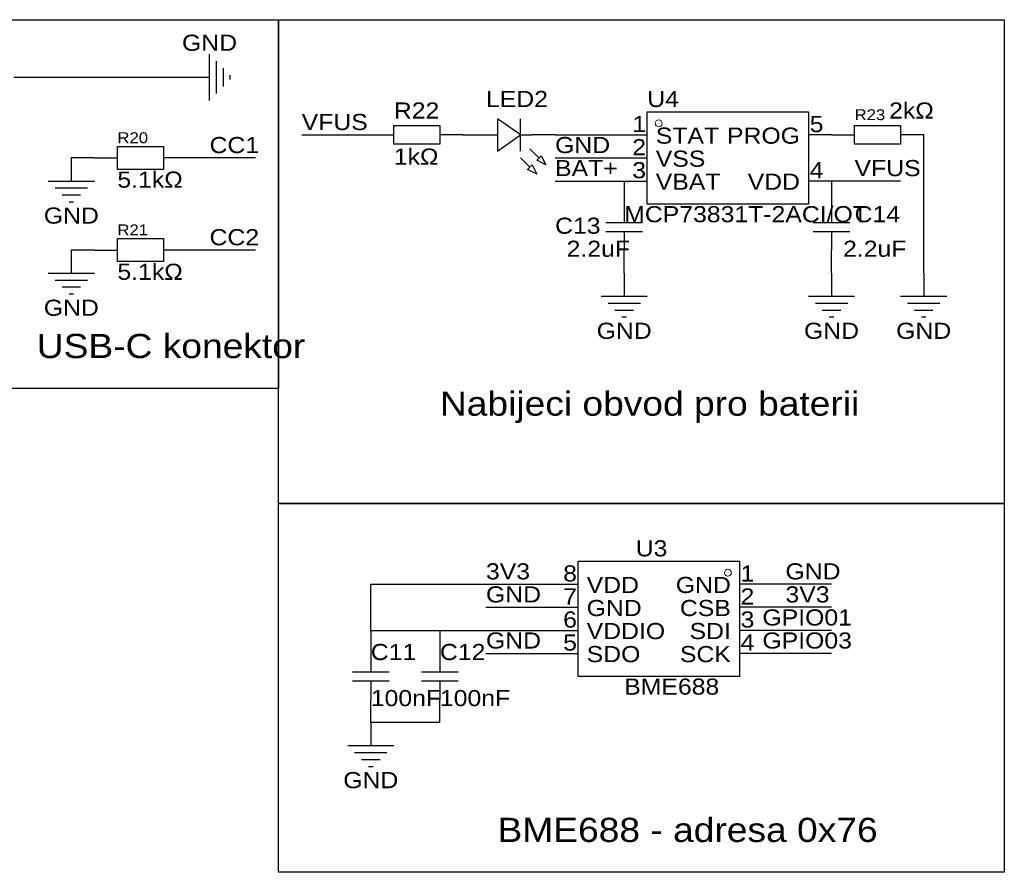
# Model space of a CAD drawing. Header units: millimetres. Extents: x 3 to 328, y 65 to 207.
# Tile 2 of 2: x 219 to 328, y 113 to 207. Entities that reach past the tile are written whole.
import ezdxf
from ezdxf.enums import TextEntityAlignment as Align

# ---------------------------------------------------------------- set-up
doc = ezdxf.new("R2010")
doc.units = ezdxf.units.MM
doc.header["$MEASUREMENT"] = 0
doc.styles.get("Standard").update_dxf_attribs({"font": 'arial.ttf'})

msp = doc.modelspace()

# ---------------------------------------------------------------- linework, layer by layer
at = {"color": 1, "true_color": 0x000000}
for points in [[(184.15, 207.01), (247.65, 207.01), (247.65, 166.37), (184.15, 166.37)], [(247.65, 207.01), (327.66, 207.01), (327.66, 153.67), (247.65, 153.67)], [(247.65, 153.67), (327.66, 153.67), (327.66, 113.03), (247.65, 113.03)]]:
    msp.add_lwpolyline(points, close=True, dxfattribs=at)
at = {"color": 1, "true_color": 0xa00000}
for points in [[(240.03, 198.12), (240.03, 203.2)], [(240.79, 198.88), (240.79, 202.44)], [(241.55, 199.64), (241.55, 201.68)], [(242.32, 200.41), (242.32, 200.91)], [(274.32, 192.53), (274.32, 196.09)], [(270.51, 194.31), (271.78, 194.31)], [(274.32, 194.31), (275.59, 194.31)], [(275.34, 192.79), (276.35, 191.77)], [(274.32, 191.77), (275.34, 190.75)], [(222.25, 189.23), (227.33, 189.23)], [(223.01, 188.47), (226.57, 188.47)], [(223.77, 187.71), (225.81, 187.71)], [(224.54, 186.94), (225.04, 186.94)], [(285.75, 186.69), (285.75, 184.66)], [(308.61, 186.69), (308.61, 184.66)], [(283.72, 184.66), (287.78, 184.66)], [(306.58, 184.66), (310.64, 184.66)], [(287.78, 183.64), (283.72, 183.64)], [(285.75, 183.64), (285.75, 181.61)], [(310.64, 183.64), (306.58, 183.64)], [(308.61, 183.64), (308.61, 181.61)], [(222.25, 179.07), (227.33, 179.07)], [(223.01, 178.31), (226.57, 178.31)], [(223.77, 177.55), (225.81, 177.55)], [(224.54, 176.78), (225.04, 176.78)], [(283.21, 176.53), (288.29, 176.53)], [(306.07, 176.53), (311.15, 176.53)], [(316.23, 176.53), (321.31, 176.53)], [(283.97, 175.77), (287.53, 175.77)], [(284.73, 175.01), (286.77, 175.01)], [(306.83, 175.77), (310.39, 175.77)], [(307.59, 175.01), (309.63, 175.01)], [(316.99, 175.77), (320.55, 175.77)], [(317.75, 175.01), (319.79, 175.01)], [(285.5, 174.24), (286, 174.24)], [(308.36, 174.24), (308.86, 174.24)], [(318.52, 174.24), (319.02, 174.24)], [(257.81, 137.16), (257.81, 135.13)], [(265.43, 137.16), (265.43, 135.13)], [(255.78, 135.13), (259.84, 135.13)], [(263.4, 135.13), (267.46, 135.13)], [(259.84, 134.11), (255.78, 134.11)], [(257.81, 134.11), (257.81, 132.08)], [(267.46, 134.11), (263.4, 134.11)], [(265.43, 134.11), (265.43, 132.08)], [(255.27, 127), (260.35, 127)], [(256.03, 126.24), (259.59, 126.24)], [(256.79, 125.48), (258.83, 125.48)], [(257.56, 124.71), (258.06, 124.71)]]:
    msp.add_lwpolyline(points, dxfattribs=at)
at = {"color": 1, "true_color": 0x008800}
for points in [[(218.44, 200.66), (237.49, 200.66)], [(250.19, 194.31), (257.81, 194.31)], [(278.13, 194.31), (285.75, 194.31)], [(318.77, 179.07), (318.77, 194.31)], [(227.33, 191.77), (224.79, 191.77)], [(245.11, 191.77), (237.49, 191.77)], [(278.13, 191.77), (285.75, 191.77)], [(278.13, 189.23), (285.75, 189.23)], [(316.23, 189.23), (308.61, 189.23)], [(227.33, 181.61), (224.79, 181.61)], [(245.11, 181.61), (237.49, 181.61)], [(257.81, 139.7), (257.81, 144.78)], [(257.81, 144.78), (278.13, 144.78)], [(308.61, 144.78), (300.99, 144.78)], [(270.51, 142.24), (278.13, 142.24)], [(308.61, 142.24), (300.99, 142.24)], [(257.81, 139.7), (265.43, 139.7)], [(265.43, 139.7), (278.13, 139.7)], [(308.61, 139.7), (300.99, 139.7)], [(270.51, 137.16), (278.13, 137.16)], [(308.61, 137.16), (300.99, 137.16)], [(265.43, 129.54), (257.81, 129.54)]]:
    msp.add_lwpolyline(points, dxfattribs=at)
at = {"color": 1, "true_color": 0x880000}
for points in [[(237.49, 200.66), (240.03, 200.66)], [(257.81, 194.31), (260.35, 194.31)], [(267.97, 194.31), (265.43, 194.31)], [(267.97, 194.31), (270.51, 194.31)], [(278.13, 194.31), (275.59, 194.31)], [(285.75, 194.31), (288.29, 194.31)], [(308.61, 194.31), (306.07, 194.31)], [(308.61, 194.31), (311.15, 194.31)], [(318.77, 194.31), (316.23, 194.31)], [(224.79, 191.77), (224.79, 189.23)], [(227.33, 191.77), (229.87, 191.77)], [(237.49, 191.77), (234.95, 191.77)], [(285.75, 191.77), (288.29, 191.77)], [(285.75, 189.23), (288.29, 189.23)], [(285.75, 189.23), (285.75, 186.69)], [(308.61, 189.23), (306.07, 189.23)], [(308.61, 189.23), (308.61, 186.69)], [(224.79, 181.61), (224.79, 179.07)], [(227.33, 181.61), (229.87, 181.61)], [(237.49, 181.61), (234.95, 181.61)], [(285.75, 179.07), (285.75, 181.61)], [(308.61, 179.07), (308.61, 181.61)], [(285.75, 179.07), (285.75, 176.53)], [(308.61, 179.07), (308.61, 176.53)], [(318.77, 179.07), (318.77, 176.53)], [(278.13, 144.78), (280.67, 144.78)], [(300.99, 144.78), (298.45, 144.78)], [(278.13, 142.24), (280.67, 142.24)], [(300.99, 142.24), (298.45, 142.24)], [(257.81, 139.7), (257.81, 137.16)], [(265.43, 139.7), (265.43, 137.16)], [(278.13, 139.7), (280.67, 139.7)], [(300.99, 139.7), (298.45, 139.7)], [(278.13, 137.16), (280.67, 137.16)], [(300.99, 137.16), (298.45, 137.16)], [(257.81, 129.54), (257.81, 132.08)], [(265.43, 129.54), (265.43, 132.08)], [(257.81, 129.54), (257.81, 127)]]:
    msp.add_lwpolyline(points, dxfattribs=at)
at = {"color": 1, "true_color": 0xa00000}
for points in [[(288.29, 196.85), (306.07, 196.85), (306.07, 186.69), (288.29, 186.69)], [(271.78, 192.53), (274.32, 194.31), (271.78, 196.09)], [(260.35, 195.33), (265.43, 195.33), (265.43, 193.29), (260.35, 193.29)], [(311.15, 195.33), (316.23, 195.33), (316.23, 193.29), (311.15, 193.29)], [(229.87, 193.04), (234.95, 193.04), (234.95, 190.5), (229.87, 190.5)], [(277.11, 191.01), (276.1, 191.52), (276.61, 192.02)], [(276.1, 189.99), (275.08, 190.5), (275.59, 191.01)], [(229.87, 182.88), (234.95, 182.88), (234.95, 180.34), (229.87, 180.34)], [(280.67, 147.32), (298.45, 147.32), (298.45, 134.62), (280.67, 134.62)]]:
    msp.add_lwpolyline(points, close=True, dxfattribs=at)
at = {"color": 1, "lineweight": 0, "true_color": 0xa00000}
for centre in [(289.56, 195.58), (297.18, 146.05)]:
    msp.add_circle(centre, 0.381, dxfattribs=at)

# ---------------------------------------------------------------- texts
at = {"color": 1, "true_color": 0x000080, "width": 1.1}
for p in [(240.03, 204.47), (224.79, 185.42), (224.79, 175.26), (285.75, 172.72), (308.61, 172.72), (318.77, 172.72), (257.81, 123.19)]:
    msp.add_text('GND', height=1.778, dxfattribs=at).set_placement(p, align=Align.MIDDLE_CENTER)
for s, height, p in [('LED2', 1.778, (270.51, 196.85)), ('U4', 1.778, (288.29, 196.85)), ('R22', 1.778, (260.35, 195.58)), ('R23', 1.2, (311.15, 195.58)), ('R20', 1.2, (229.87, 193.04)), ('C14', 1.778, (311.15, 184.15)), ('C13', 1.778, (278.13, 182.88)), ('R21', 1.2, (229.87, 182.88)), ('U3', 1.778, (287.02, 147.32)), ('C11', 1.778, (257.81, 135.89)), ('C12', 1.778, (265.43, 135.89))]:
    msp.add_text(s, height=height, dxfattribs=at).set_placement(p, align=Align.BOTTOM_LEFT)
at = {"color": 1, "true_color": 0x0000ff, "width": 1.1}
for s, p in [('2kΩ', (314.96, 195.58)), ('VFUS', (250.19, 194.31)), ('CC1', (240.03, 191.77)), ('GND', (278.13, 191.77)), ('1kΩ', (260.35, 190.5)), ('BAT+', (278.13, 189.23)), ('VFUS', (311.15, 189.23)), ('5.1kΩ', (229.87, 187.96)), ('MCP73831T-2ACI/OT', (285.75, 184.15)), ('CC2', (240.03, 181.61)), ('2.2uF', (279.4, 180.34)), ('2.2uF', (309.88, 180.34)), ('5.1kΩ', (229.87, 177.8)), ('3V3', (270.51, 144.78)), ('GND', (303.53, 144.78)), ('GND', (270.51, 142.24)), ('3V3', (303.53, 142.24)), ('GPIO01', (300.99, 139.7)), ('GND', (270.51, 137.16)), ('GPIO03', (300.99, 137.16)), ('BME688', (285.75, 132.08)), ('100nF', (257.81, 130.81)), ('100nF', (265.43, 130.81))]:
    msp.add_text(s, height=1.778, dxfattribs=at).set_placement(p, align=Align.BOTTOM_LEFT)
at = {"color": 1, "true_color": 0x000000, "width": 1.1}
for s, height, p in [('1', 1.78, (288.16, 194.08)), ('PROG', 1.778, (305.13, 192.81)), ('2', 1.78, (288.16, 191.54)), ('3', 1.78, (288.16, 189)), ('VDD', 1.778, (305.13, 187.73)), ('8', 1.78, (280.54, 144.55)), ('GND', 1.778, (297.51, 143.28)), ('7', 1.78, (280.54, 142.01)), ('CSB', 1.778, (297.51, 140.74)), ('6', 1.78, (280.54, 139.47)), ('SDI', 1.778, (297.51, 138.2)), ('5', 1.78, (280.54, 136.93)), ('SCK', 1.778, (297.51, 135.66))]:
    msp.add_text(s, height=height, dxfattribs=at).set_placement(p, align=Align.BOTTOM_RIGHT)
for s, height, p in [('5', 1.78, (306.2, 194.08)), ('STAT', 1.778, (289.23, 192.81)), ('VSS', 1.778, (289.23, 190.27)), ('4', 1.78, (306.2, 189)), ('VBAT', 1.778, (289.23, 187.73)), ('USB-C konektor', 2.667, (220.98, 168.91)), ('Nabijeci obvod pro baterii', 2.667, (265.43, 162.56)), ('1', 1.78, (298.58, 144.55)), ('VDD', 1.778, (281.61, 143.28)), ('2', 1.78, (298.58, 142.01)), ('GND', 1.778, (281.61, 140.74)), ('3', 1.78, (298.58, 139.47)), ('VDDIO', 1.778, (281.61, 138.2)), ('4', 1.78, (298.58, 136.93)), ('SDO', 1.778, (281.61, 135.66)), ('BME688 - adresa 0x76', 2.667, (271.78, 115.57))]:
    msp.add_text(s, height=height, dxfattribs=at).set_placement(p, align=Align.BOTTOM_LEFT)

doc.saveas('drawing.dxf')
